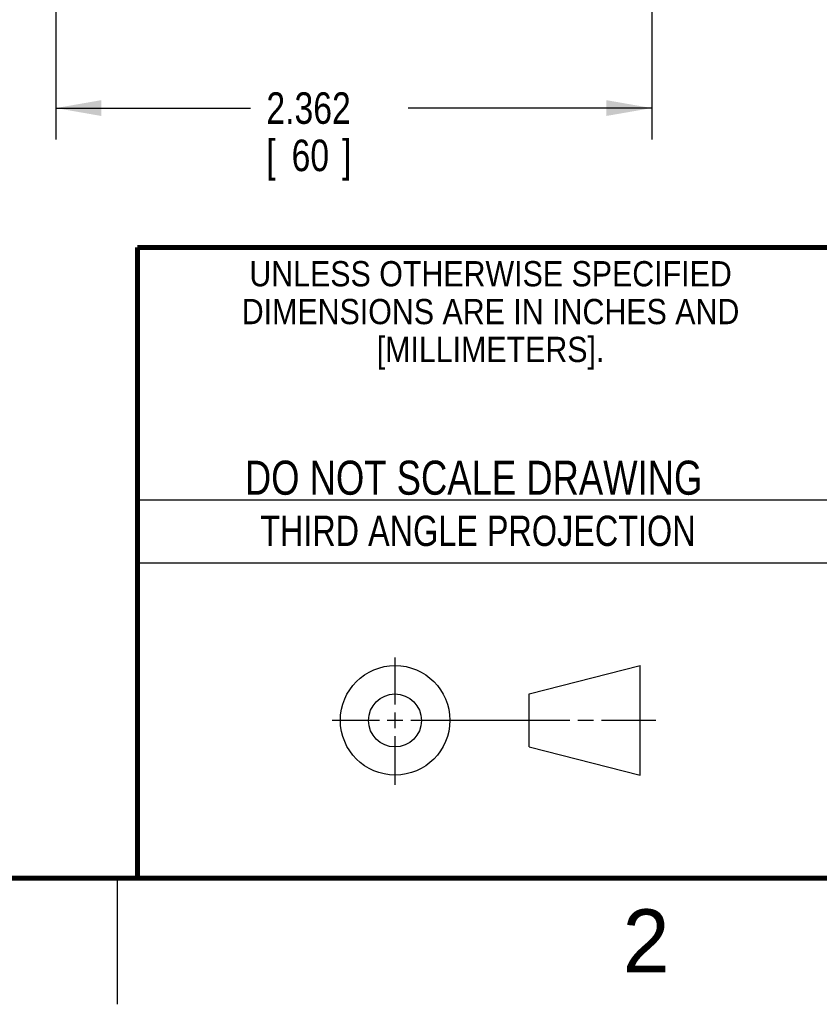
# Model space of a CAD drawing. Header units: inches. Extents: x 0 to 34, y 0 to 22.
# Tile 5 of 58: x 25.1 to 28.3, y 0 to 3.9. Entities that reach past the tile are written whole.
import ezdxf
from ezdxf.enums import TextEntityAlignment as Align

# ---------------------------------------------------------------- set-up
doc = ezdxf.new("R2010")
doc.units = ezdxf.units.IN
doc.header["$LTSCALE"] = 1.87
doc.header["$MEASUREMENT"] = 0
doc.layers.get('0').update_dxf_attribs({"linetype": 'CONTINUOUS'})
doc.layers.add('DIMENSIONS', color=7, linetype='CONTINUOUS')
doc.styles.get("Standard").update_dxf_attribs({"font": 'txt', "width": 0.8})
doc.dimstyles.new('DIMSTYLE_1', dxfattribs={"dimtxt": 0.125, "dimasz": 0.18, "dimexe": 0.18, "dimexo": 0.0625, "dimgap": 0.09, "dimtad": 0, "dimtih": 1, "dimtoh": 1, "dimdec": 3, "dimzin": 4, "dimdsep": 46, "dimtxsty": 'STANDARD', "dimblk": '_FILLED', "dimblk1": '_FILLED', "dimblk2": '_FILLED', "dimcen": 0.09, "dimadec": 0, "dimazin": 0, "dimtp": 0.01, "dimtm": 0.01, "dimtfac": 1, "dimtdec": 3, "dimtofl": 0, "dimtmove": 0, "dimatfit": 3, "dimldrblk": '_FILLED', "dimfxl": 1, "dimtolj": 1, "dimtzin": 4, "dimarcsym": 0})

# ---------------------------------------------------------------- blocks, each defined once
blk = doc.blocks.new('_FILLED')
at = {"color": 0, "linetype": 'BYBLOCK'}
blk.add_solid([(0, 0), (-1, 0.174), (-1, -0.174)], dxfattribs=at)
blk = doc.blocks.new('*D6')
at = {"layer": 'DIMENSIONS', "color": 2, "linetype": 'CONTINUOUS'}
for p, q in [((27.6189, 5.1833), (27.6189, 3.4275)), ((25.2567, 5.1318), (25.2567, 3.4275)), ((25.2567, 3.5525), (26.0287, 3.5525)), ((27.6189, 3.5525), (26.6537, 3.5525))]:
    blk.add_line(p, q, dxfattribs=at)
at = {"layer": 'DIMENSIONS', "color": 2, "linetype": 'CONTINUOUS', "xscale": 0.18, "yscale": 0.18, "zscale": 0.18, "rotation": 180}
blk.add_blockref('_FILLED', (25.2567, 3.5525), dxfattribs=at)
at = {"layer": 'DIMENSIONS', "color": 2, "linetype": 'CONTINUOUS', "xscale": 0.18, "yscale": 0.18, "zscale": 0.18}
blk.add_blockref('_FILLED', (27.6189, 3.5525), dxfattribs=at)
at = {"layer": 'DIMENSIONS', "color": 2, "linetype": 'CONTINUOUS', "width": 0.8}
for s, p in [('2.362', (26.0912, 3.49)), ('[', (26.0912, 3.3025)), (']', (26.3912, 3.3025)), ('60', (26.1912, 3.3025))]:
    blk.add_text(s, height=0.125, dxfattribs=at).set_placement(p)

msp = doc.modelspace()

# ---------------------------------------------------------------- linework, layer by layer
at = {"color": 2, "linetype": 'CONTINUOUS'}
for p, q in [((25.58, 2), (28.38, 2)), ((25.58, 1.75), (28.38, 1.75)), ((26.6016, 1.1882), (26.6016, 1.375)), ((26.6016, 1.0944), (26.6016, 1.1569)), ((26.3514, 1.1257), (26.5391, 1.1257)), ((26.5703, 1.1257), (26.6328, 1.1257)), ((26.6641, 1.1257), (27.2943, 1.1257)), ((27.3256, 1.1257), (27.3881, 1.1257)), ((27.4193, 1.1257), (27.6351, 1.1257)), ((26.6016, 0.8704), (26.6016, 1.0632)), ((25.5, 0.5), (25.5, 0))]:
    msp.add_line(p, q, dxfattribs=at)
at = {"color": 7, "linetype": 'CONTINUOUS'}
for p, q in [((27.1331, 1.23), (27.5726, 1.3428)), ((27.5726, 0.9086), (27.5726, 1.3428)), ((27.1331, 1.02), (27.1331, 1.23)), ((27.1331, 1.02), (27.5726, 0.9086))]:
    msp.add_line(p, q, dxfattribs=at)
at = {"color": 7, "linetype": 'CONTINUOUS', "const_width": 0.02}
for points in [[(25.58, 3), (33.5, 3)], [(25.58, 3), (25.58, 0.5)], [(0.5, 0.5), (33.5, 0.5)]]:
    msp.add_lwpolyline(points, dxfattribs=at)
at = {"color": 7, "linetype": 'CONTINUOUS'}
for centre, radius in [((26.6016, 1.1257), 0.2171), ((26.601, 1.125), 0.105)]:
    msp.add_circle(centre, radius, dxfattribs=at)

# ---------------------------------------------------------------- texts
at = {"color": 2, "linetype": 'CONTINUOUS'}
for s, height, width, p in [('UNLESS OTHERWISE SPECIFIED', 0.1, 0.9, (26.9799, 2.8459)), ('DIMENSIONS ARE IN INCHES AND', 0.1, 0.9, (26.9799, 2.6959)), ('[MILLIMETERS].', 0.1, 0.9, (26.9799, 2.5459)), ('THIRD ANGLE PROJECTION', 0.12, 0.8, (26.9296, 1.8168))]:
    msp.add_text(s, height=height, dxfattribs=dict(at, width=width)).set_placement(p, align=Align.CENTER)
at = {"color": 7, "linetype": 'CONTINUOUS', "width": 0.8}
msp.add_text('DO NOT SCALE DRAWING', height=0.135, dxfattribs=at).set_placement((26.9127, 2.0199), align=Align.CENTER)
at = {"color": 2, "linetype": 'CONTINUOUS'}
msp.add_text('2', height=0.25, dxfattribs=at).set_placement((27.5035, 0.1263))

# ---------------------------------------------------------------- dimensions: what is measured, and where the dimension line sits
at = {"layer": 'DIMENSIONS', "color": 2, "linetype": 'CONTINUOUS'}
dim = msp.add_linear_dim(base=(25.2567, 3.5525), p1=(27.6189, 5.1833), p2=(25.2567, 5.1318), angle=180, dimstyle='DIMSTYLE_1', dxfattribs=at)
dim.commit()
dim.dimension.update_dxf_attribs({"geometry": '*D6', "text_midpoint": (26.3412, 3.4588), "dimtype": 160})

doc.saveas('drawing.dxf')
